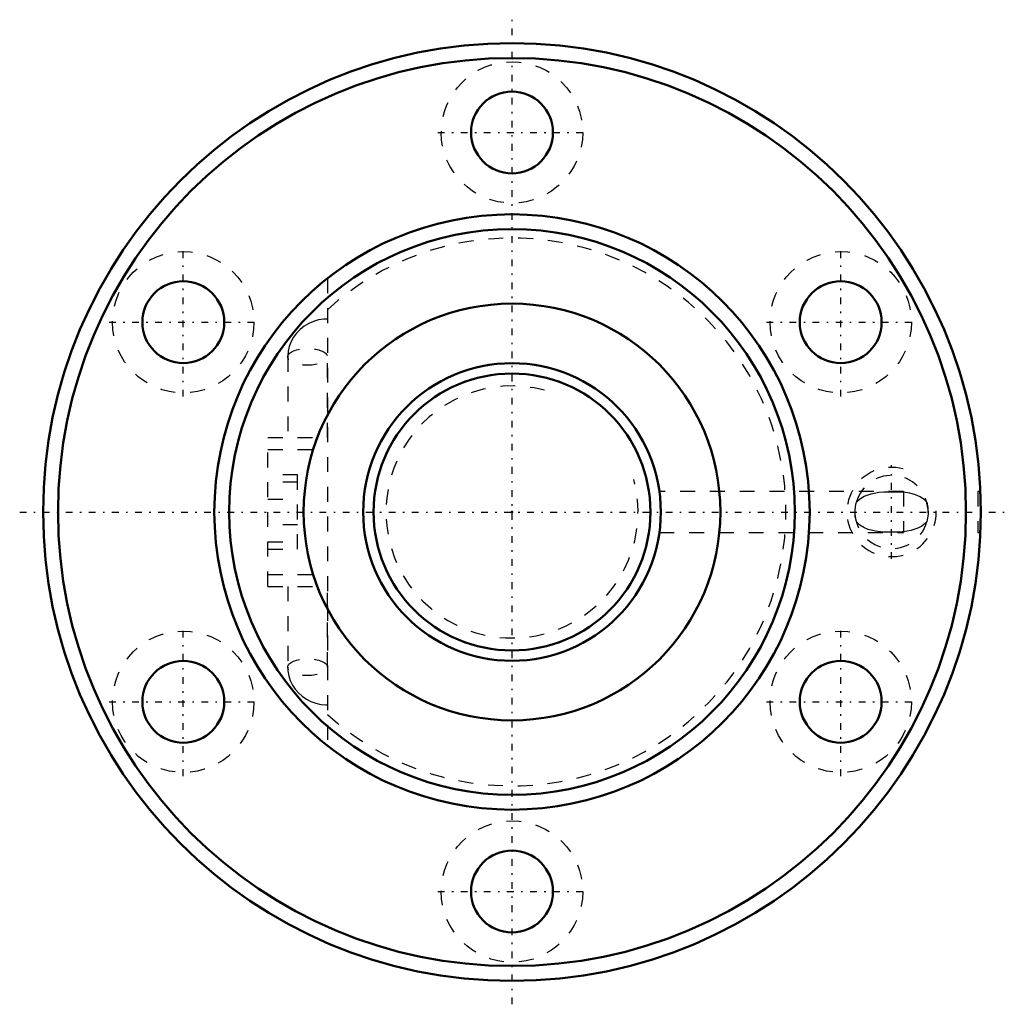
# Model space of a CAD drawing. Header units: millimetres. Extents: x -33.1 to 33.1, y -33.1 to 33.1.
import ezdxf

# ---------------------------------------------------------------- set-up
doc = ezdxf.new("R2010")
doc.units = ezdxf.units.MM
doc.linetypes.add('Center', pattern=[1.5, 0.45, -0.5, 0.05, -0.5])
doc.linetypes.add('Dashed', pattern=[2, 1, -1])
for name, color, linetype, lineweight in [('2d ConnectionPoints', 7, 'Continuous', 50), ('AM_0', 7, 'Continuous', 50), ('AM_5', 3, 'Continuous', 25), ('AM_7', 7, 'Center', 25), ('AM_9', 6, 'Dashed', 25)]:
    doc.layers.add(name, color=color, linetype=linetype, lineweight=lineweight)

# ---------------------------------------------------------------- blocks, each defined once
blk = doc.blocks.new('1_BNF_2004_2_5RR_Nut_0_in_BNF2004V_2_5RRG1_47LC0_000_rev_2')
at = {"layer": 'AM_0'}
for centre, radius in [((0, 0), 31.5), ((0, 0), 30.5), ((0, 25.5), 2.75), ((0, 0), 20), ((0, 0), 19), ((-22.084, 12.75), 2.75), ((22.084, 12.75), 2.75), ((0, 0), 14), ((-22.084, -12.75), 2.75), ((22.084, -12.75), 2.75), ((0, -25.5), 2.75)]:
    blk.add_circle(centre, radius, dxfattribs=at)
at = {"layer": 'AM_5', "linetype": 'Dashed'}
blk.add_arc((25.5, 0), 3, 75, 15, dxfattribs=at)
at = {"layer": 'AM_7'}
for p, q in [((0, -33.075), (0, 33.075)), ((-4.987, 25.5), (4.987, 25.5)), ((-22.084, 7.763), (-22.084, 17.738)), ((22.084, 7.763), (22.084, 17.738)), ((-27.071, 12.75), (-17.096, 12.75)), ((17.096, 12.75), (27.071, 12.75)), ((25.5, -3.15), (25.5, 3.15)), ((-33.075, 0), (33.075, 0)), ((-22.084, -17.738), (-22.084, -7.763)), ((22.084, -17.738), (22.084, -7.763)), ((-27.071, -12.75), (-17.096, -12.75)), ((17.096, -12.75), (27.071, -12.75)), ((-4.987, -25.5), (4.987, -25.5))]:
    blk.add_line(p, q, dxfattribs=at)
at = {"layer": 'AM_9'}
for p, q in [((-12.4, 15.692), (-12.4, -15.692)), ((-15.066, 10.423), (-15.066, 5)), ((-12.401, 5), (-12.401, 10.423)), ((-16.4, 5), (-12.4, 5)), ((-16.4, -5), (-16.4, 5)), ((-16.4, 4.2), (-12.4, 4.2)), ((-14.4, 2.5), (-16.4, 2.5)), ((-14.4, 2), (-16.4, 2)), ((-14.4, -2.5), (-14.4, 2.5)), ((26.3, 1.375), (9.907, 1.375)), ((26.3, 1.375), (26.3, -1.375)), ((31.47, 1.375), (31.3, 1.375)), ((31.3, 1.375), (31.3, -1.375)), ((-16.4, 0.853), (-14.4, 0.853)), ((-14.4, -0.853), (-16.4, -0.853)), ((9.905, -1.375), (26.3, -1.375)), ((31.3, -1.375), (31.471, -1.375)), ((-16.4, -2), (-14.4, -2)), ((-16.4, -2.5), (-14.4, -2.5)), ((-16.4, -4.2), (-12.4, -4.2)), ((-16.4, -5), (-12.4, -5)), ((-15.066, -5), (-15.066, -10.423)), ((-12.401, -10.423), (-12.401, -5))]:
    blk.add_line(p, q, dxfattribs=at)
for points in [[(-12.4, 12.963), (-12.646, 12.953), (-12.994, 12.9), (-13.332, 12.803), (-13.656, 12.664), (-13.957, 12.486), (-14.231, 12.27), (-14.472, 12.022), (-14.677, 11.745), (-14.84, 11.446), (-14.961, 11.13), (-15.036, 10.803), (-15.065, 10.489), (-15.066, 10.423)], [(23.135, 0.671), (23.186, 0.724), (23.413, 0.91), (23.669, 1.058), (24.138, 1.229), (24.654, 1.324), (24.97, 1.351), (25.306, 1.362), (25.644, 1.363), (25.99, 1.353), (26.3, 1.329)], [(27.865, 0.671), (27.712, 0.817), (27.427, 1.009), (27.109, 1.152), (26.718, 1.264), (26.3, 1.329)], [(23.135, -0.671), (23.058, -0.28), (23.046, 0.145), (23.1, 0.534), (23.135, 0.671)], [(27.865, 0.671), (27.942, 0.28), (27.954, -0.145), (27.9, -0.534), (27.865, -0.671)], [(26.3, -1.329), (26.211, -1.338), (25.902, -1.357), (25.574, -1.364), (25.249, -1.361), (24.922, -1.348), (24.417, -1.29), (23.932, -1.166), (23.645, -1.046), (23.372, -0.882), (23.135, -0.671)], [(27.865, -0.671), (27.842, -0.696), (27.78, -0.757), (27.53, -0.948), (27.256, -1.093), (26.794, -1.247), (26.3, -1.329)], [(-15.066, -10.423), (-15.052, -10.681), (-14.994, -11.008), (-14.893, -11.323), (-14.75, -11.623), (-14.568, -11.903), (-14.349, -12.157), (-14.098, -12.382), (-13.817, -12.575), (-13.512, -12.732), (-13.187, -12.85), (-12.847, -12.927), (-12.498, -12.962), (-12.4, -12.963)]]:
    blk.add_lwpolyline(points, dxfattribs=at)
for centre in [(0, 25.5), (-22.084, 12.75), (22.084, 12.75), (-22.084, -12.75), (22.084, -12.75), (0, -25.5)]:
    blk.add_circle(centre, 4.75, dxfattribs=at)
for centre, radius, start, end in [((0, 0), 18.4, 227.6302, 132.3698), ((25.5, 0), 2.458, 358.78241, 164.15434), ((25.5, 0), 2.459, 182.2758, 344.74625)]:
    blk.add_arc(centre, radius, start, end, dxfattribs=at)
for centre in [(-13.733, 10.423), (-13.733, -10.423)]:
    blk.add_ellipse(centre, major_axis=(-1.332, 0), ratio=0.422618, dxfattribs=at)
blk = doc.blocks.new('2_BNF_2004_2_5RR000_Shaft_0_in_BNF2004V_2_5RRG1_47LC0_000_rev_2')
at = {"layer": 'AM_0'}
for radius in [10, 9.3]:
    blk.add_circle((0, 0), radius, dxfattribs=at)
at = {"layer": 'AM_5', "linetype": 'Dashed'}
blk.add_arc((0, 0), 8.467, 75, 15, dxfattribs=at)

msp = doc.modelspace()

# ---------------------------------------------------------------- linework, layer by layer
at = {"layer": '2d ConnectionPoints'}
msp.add_point((0, 0), dxfattribs=at)
msp.add_point((0, 0), dxfattribs=at)

# ---------------------------------------------------------------- block references
for name in ['1_BNF_2004_2_5RR_Nut_0_in_BNF2004V_2_5RRG1_47LC0_000_rev_2', '2_BNF_2004_2_5RR000_Shaft_0_in_BNF2004V_2_5RRG1_47LC0_000_rev_2']:
    msp.add_blockref(name, (0, 0))

doc.saveas('drawing.dxf')
